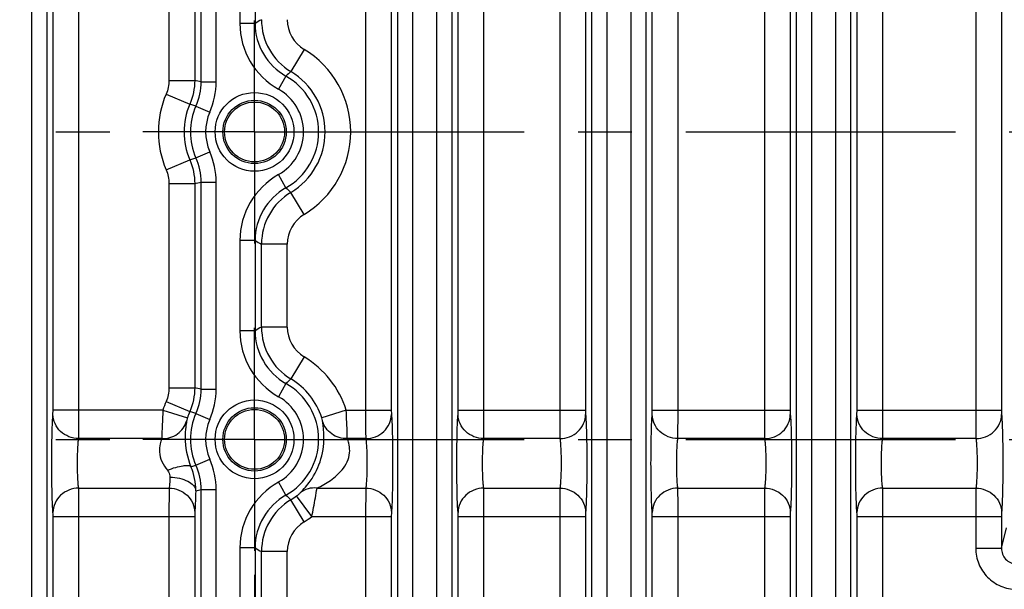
# Model space of a CAD drawing. Header units: inches. Extents: x 0 to 34, y 0 to 22.
# Tile 84 of 133: x 18.4 to 21, y 3.7 to 5.2. Entities that reach past the tile are written whole.
import ezdxf

# ---------------------------------------------------------------- set-up
doc = ezdxf.new("R2010")
doc.units = ezdxf.units.IN
doc.header["$LTSCALE"] = 1.87
doc.header["$MEASUREMENT"] = 0
doc.linetypes.add('CENTER', pattern=[0.6, 0.375, -0.075, 0.075, -0.075])
doc.layers.get('0').update_dxf_attribs({"linetype": 'CONTINUOUS'})
doc.layers.add('02___PRT_ALL_AXES', color=7, linetype='CONTINUOUS')
doc.layers.add('DIMENSIONS', color=7, linetype='CONTINUOUS')
doc.styles.get("Standard").update_dxf_attribs({"font": 'txt', "width": 0.8})
doc.dimstyles.new('DIMSTYLE_2', dxfattribs={"dimtxt": 0.125, "dimasz": 0.18, "dimexe": 0.125, "dimexo": 0.0625, "dimgap": 0.0625, "dimtad": 0, "dimtih": 1, "dimtoh": 1, "dimzin": 4, "dimdsep": 46, "dimtxsty": 'STANDARD', "dimblk": '_FILLED', "dimblk1": '_FILLED', "dimblk2": '_FILLED', "dimcen": 0.09, "dimadec": 0, "dimazin": 0, "dimtp": 0.01, "dimtm": 0.01, "dimtfac": 1, "dimtofl": 0, "dimtmove": 0, "dimatfit": 3, "dimldrblk": '_FILLED', "dimfxl": 1, "dimtolj": 1, "dimtzin": 4, "dimarcsym": 0})

# ---------------------------------------------------------------- blocks, each defined once
blk = doc.blocks.new('_FILLED')
at = {"color": 0, "linetype": 'ByBlock'}
blk.add_solid([(0, 0), (-1, 0.1736), (-1, -0.1736)], dxfattribs=at)
blk = doc.blocks.new('*D16')
at = {"layer": 'DIMENSIONS', "color": 2, "linetype": 'Continuous', "transparency": 16777216}
for p, q in [((14.308, 3.7623), (14.308, 2.3057)), ((19.0324, 3.7623), (19.0324, 2.3057)), ((14.308, 2.4307), (16.0952, 2.4307)), ((19.0324, 2.4307), (17.2452, 2.4307))]:
    blk.add_line(p, q, dxfattribs=at)
at = {"layer": 'DIMENSIONS', "color": 2, "linetype": 'Continuous', "transparency": 16777216, "xscale": 0.18, "yscale": 0.18, "zscale": 0.18, "rotation": 180}
blk.add_blockref('_FILLED', (14.308, 2.4307), dxfattribs=at)
at = {"layer": 'DIMENSIONS', "color": 2, "linetype": 'Continuous', "transparency": 16777216, "xscale": 0.18, "yscale": 0.18, "zscale": 0.18}
blk.add_blockref('_FILLED', (19.0324, 2.4307), dxfattribs=at)
at = {"layer": 'DIMENSIONS', "color": 2, "linetype": 'Continuous', "transparency": 16777216, "insert": (16.6702, 2.4932), "char_height": 0.125, "width": 1.025, "attachment_point": 2, "line_spacing_factor": 0.9}
blk.add_mtext('4.72{\\Ftxt.shx;\\W1.000000;\\H0.125000; }[120]', dxfattribs=at)
blk = doc.blocks.new('*D17')
at = {"layer": 'DIMENSIONS', "color": 2, "linetype": 'Continuous', "transparency": 16777216}
for p, q in [((19.0324, 3.7623), (19.0324, 2.3057)), ((23.7568, 3.7623), (23.7568, 2.3057)), ((19.0324, 2.4307), (20.8196, 2.4307)), ((23.7568, 2.4307), (21.9696, 2.4307))]:
    blk.add_line(p, q, dxfattribs=at)
at = {"layer": 'DIMENSIONS', "color": 2, "linetype": 'Continuous', "transparency": 16777216, "xscale": 0.18, "yscale": 0.18, "zscale": 0.18, "rotation": 180}
blk.add_blockref('_FILLED', (19.0324, 2.4307), dxfattribs=at)
at = {"layer": 'DIMENSIONS', "color": 2, "linetype": 'Continuous', "transparency": 16777216, "xscale": 0.18, "yscale": 0.18, "zscale": 0.18}
blk.add_blockref('_FILLED', (23.7568, 2.4307), dxfattribs=at)
at = {"layer": 'DIMENSIONS', "color": 2, "linetype": 'Continuous', "transparency": 16777216, "insert": (21.3946, 2.4932), "char_height": 0.125, "width": 1.025, "attachment_point": 2, "line_spacing_factor": 0.9}
blk.add_mtext('4.72{\\Ftxt.shx;\\W1.000000;\\H0.125000; }[120]', dxfattribs=at)
blk = doc.blocks.new('*D19')
at = {"layer": 'DIMENSIONS', "color": 2, "linetype": 'Continuous', "transparency": 16777216}
for p, q in [((11.3967, 4.6922), (11.3967, 0.8057)), ((24.3428, 3.2182), (24.3428, 0.8057)), ((11.3967, 0.9307), (17.1448, 0.9307)), ((24.3428, 0.9307), (18.5948, 0.9307))]:
    blk.add_line(p, q, dxfattribs=at)
at = {"layer": 'DIMENSIONS', "color": 2, "linetype": 'Continuous', "transparency": 16777216, "xscale": 0.18, "yscale": 0.18, "zscale": 0.18, "rotation": 180}
blk.add_blockref('_FILLED', (11.3967, 0.9307), dxfattribs=at)
at = {"layer": 'DIMENSIONS', "color": 2, "linetype": 'Continuous', "transparency": 16777216, "xscale": 0.18, "yscale": 0.18, "zscale": 0.18}
blk.add_blockref('_FILLED', (24.3428, 0.9307), dxfattribs=at)
at = {"layer": 'DIMENSIONS', "color": 2, "linetype": 'Continuous', "transparency": 16777216, "insert": (17.8698, 0.9932), "char_height": 0.125, "width": 1.325, "attachment_point": 2, "line_spacing_factor": 0.9}
blk.add_mtext('12.95{\\Ftxt.shx;\\W1.000000;\\H0.125000; }[328.8]', dxfattribs=at)

msp = doc.modelspace()

# ---------------------------------------------------------------- linework, layer by layer
at = {"color": 7, "linetype": 'Continuous'}
for p, q in [((18.4523, 6.4601), (18.4523, 3.3703)), ((18.4916, 6.4601), (18.4916, 3.3703)), ((19.4049, 3.3703), (19.4049, 6.4601)), ((19.4442, 3.3703), (19.4442, 6.4601)), ((19.506, 6.4601), (19.506, 3.3703)), ((19.5453, 6.4601), (19.5453, 3.3703)), ((20.4426, 3.3703), (20.4426, 6.4601)), ((20.4819, 3.3703), (20.4819, 6.4601)), ((20.5437, 6.4601), (20.5437, 3.3703)), ((20.583, 6.4601), (20.583, 3.3703)), ((19.91, 3.3703), (19.91, 5.8285)), ((19.9493, 3.3703), (19.9493, 5.8285)), ((20.0111, 5.8285), (20.0111, 3.3703)), ((20.0504, 5.8285), (20.0504, 3.3703)), ((18.5083, 4.1914), (18.5083, 5.639)), ((18.5752, 4.1914), (18.5752, 5.639)), ((19.3212, 5.639), (19.3212, 4.1914)), ((19.3881, 5.639), (19.3881, 4.1914)), ((19.562, 4.1914), (19.562, 5.639)), ((19.6289, 4.1914), (19.6289, 5.639)), ((19.8264, 5.639), (19.8264, 4.1914)), ((19.8932, 5.639), (19.8932, 4.1914)), ((20.0671, 4.1914), (20.0671, 5.639)), ((20.134, 4.1914), (20.134, 5.639)), ((20.359, 5.639), (20.359, 4.1914)), ((20.4258, 5.639), (20.4258, 4.1914)), ((20.5997, 4.1914), (20.5997, 5.639)), ((20.6666, 4.1914), (20.6666, 5.639)), ((20.9086, 5.639), (20.9086, 4.1914)), ((20.9755, 5.639), (20.9755, 4.1914)), ((18.8933, 5.046), (18.8933, 5.5844)), ((18.9326, 5.046), (18.9326, 5.5844)), ((18.8097, 5.5809), (18.8097, 5.0494)), ((18.8766, 5.5809), (18.8766, 5.0494)), ((18.9944, 5.4326), (18.9944, 5.1977)), ((19.0337, 5.4326), (19.0337, 5.1977)), ((19.0337, 5.1977), (18.9944, 5.1977)), ((19.1613, 5.1298), (19.1268, 5.0724)), ((18.8097, 5.0494), (18.8766, 5.0494)), ((19.114, 5.0605), (19.0948, 5.0262)), ((18.8933, 5.046), (18.9326, 5.046)), ((18.8024, 5.0138), (18.8638, 4.9874)), ((18.8799, 4.9825), (18.8638, 4.9874)), ((18.8799, 4.9825), (18.9159, 4.9666)), ((18.8024, 4.8166), (18.8638, 4.8429)), ((18.8638, 4.8429), (18.8799, 4.8479)), ((18.8799, 4.8479), (18.9159, 4.8638)), ((19.114, 4.7699), (19.0948, 4.8042)), ((18.8097, 4.7809), (18.8766, 4.7809)), ((18.8097, 4.7809), (18.8097, 4.2494)), ((18.8766, 4.7809), (18.8766, 4.2494)), ((18.8933, 4.7844), (18.9326, 4.7844)), ((18.8933, 4.246), (18.8933, 4.7844)), ((18.9326, 4.246), (18.9326, 4.7844)), ((19.1613, 4.7006), (19.1268, 4.758)), ((19.0337, 4.6326), (18.9944, 4.6326)), ((18.9944, 4.6326), (18.9944, 4.3977)), ((19.0337, 4.6326), (19.0337, 4.3977)), ((19.1174, 4.623), (19.0505, 4.623)), ((19.0505, 4.4074), (19.0505, 4.623)), ((19.1174, 4.4074), (19.1174, 4.623)), ((19.1174, 4.4074), (19.0505, 4.4074)), ((19.0337, 4.3977), (18.9944, 4.3977)), ((19.1613, 4.3298), (19.1268, 4.2724)), ((19.114, 4.2605), (19.0948, 4.2262)), ((18.8097, 4.2494), (18.8766, 4.2494)), ((18.8933, 4.246), (18.9326, 4.246)), ((18.8024, 4.2138), (18.8638, 4.1874)), ((18.508, 4.1802), (18.5083, 4.1914)), ((18.794, 4.1914), (18.5083, 4.1914)), ((18.5749, 4.1171), (18.5752, 4.1914)), ((18.794, 4.1914), (18.8577, 4.171)), ((18.8799, 4.1825), (18.8638, 4.1874)), ((18.8799, 4.1825), (18.9159, 4.1666)), ((19.2708, 4.1914), (19.2071, 4.171)), ((19.2708, 4.1914), (19.3881, 4.1914)), ((19.5618, 4.1802), (19.562, 4.1914)), ((19.562, 4.1914), (19.8932, 4.1914)), ((19.6286, 4.1171), (19.6289, 4.1914)), ((20.0669, 4.1802), (20.0671, 4.1914)), ((20.0671, 4.1914), (20.4258, 4.1914)), ((20.1338, 4.1171), (20.134, 4.1914)), ((20.5995, 4.1802), (20.5997, 4.1914)), ((20.5997, 4.1914), (20.9755, 4.1914)), ((20.6664, 4.1171), (20.6666, 4.1914)), ((18.791, 4.1171), (18.5749, 4.1171)), ((19.3215, 4.1171), (19.2738, 4.1171)), ((19.8266, 4.1171), (19.6286, 4.1171)), ((20.3592, 4.1171), (20.1338, 4.1171)), ((20.9088, 4.1171), (20.6664, 4.1171)), ((18.867, 4.0439), (18.8799, 4.0479)), ((18.8799, 4.0479), (18.9159, 4.0638)), ((19.114, 3.9699), (19.0948, 4.0042)), ((18.5749, 3.9883), (18.81, 3.9883)), ((18.81, 3.9883), (18.8097, 3.914)), ((18.8933, 3.9844), (18.9326, 3.9844)), ((18.8933, 3.3703), (18.8933, 3.9844)), ((18.9326, 3.3703), (18.9326, 3.9844)), ((19.1949, 3.9883), (19.3215, 3.9883)), ((19.3215, 3.9883), (19.3212, 3.914)), ((19.6286, 3.9883), (19.8266, 3.9883)), ((19.8266, 3.9883), (19.8264, 3.914)), ((20.1338, 3.9883), (20.3592, 3.9883)), ((20.3592, 3.9883), (20.359, 3.914)), ((20.6664, 3.9883), (20.9088, 3.9883)), ((20.9088, 3.9883), (20.9086, 3.914)), ((19.1613, 3.9006), (19.1268, 3.958)), ((19.1813, 3.914), (19.1415, 3.9678)), ((18.8768, 3.9251), (18.8766, 3.914)), ((19.3884, 3.9251), (19.3881, 3.914)), ((19.8935, 3.9251), (19.8932, 3.914)), ((20.4261, 3.9251), (20.4258, 3.914)), ((20.9757, 3.9251), (20.9755, 3.914)), ((18.5083, 3.914), (18.8766, 3.914)), ((18.5083, 3.2395), (18.5083, 3.914)), ((18.5752, 3.1966), (18.5752, 3.914)), ((18.8097, 3.914), (18.8097, 3.1966)), ((18.8766, 3.914), (18.8766, 3.2395)), ((19.1813, 3.914), (19.3881, 3.914)), ((19.3212, 3.914), (19.3212, 3.1966)), ((19.3881, 3.914), (19.3881, 3.2395)), ((19.562, 3.914), (19.8932, 3.914)), ((19.562, 3.2395), (19.562, 3.914)), ((19.6289, 3.1966), (19.6289, 3.914)), ((19.8264, 3.914), (19.8264, 3.1966)), ((19.8932, 3.914), (19.8932, 3.2395)), ((20.0671, 3.914), (20.4258, 3.914)), ((20.0671, 3.2395), (20.0671, 3.914)), ((20.134, 3.1966), (20.134, 3.914)), ((20.359, 3.914), (20.359, 3.1966)), ((20.4258, 3.914), (20.4258, 3.2395)), ((20.5997, 3.914), (20.9755, 3.914)), ((20.5997, 3.2395), (20.5997, 3.914)), ((20.6666, 3.1966), (20.6666, 3.914)), ((20.9086, 3.914), (20.9086, 3.8319)), ((20.9755, 3.914), (20.9755, 3.8319)), ((20.9755, 3.8319), (20.9886, 3.885)), ((19.0337, 3.8326), (18.9944, 3.8326)), ((18.9944, 3.8326), (18.9944, 3.3703)), ((19.0337, 3.8326), (19.0337, 3.3703)), ((19.1174, 3.823), (19.0505, 3.823)), ((19.0505, 3.2395), (19.0505, 3.823)), ((19.1174, 3.1966), (19.1174, 3.823)), ((20.9086, 3.8319), (20.9755, 3.8319))]:
    msp.add_line(p, q, dxfattribs=at)
for centre, radius in [((19.0324, 4.9152), 0.1025), ((19.0324, 4.9152), 0.0824), ((19.0324, 4.9152), 0.0779), ((19.0324, 4.1152), 0.1025), ((19.0324, 4.1152), 0.0824), ((19.0324, 4.1152), 0.0779)]:
    msp.add_circle(centre, radius, dxfattribs=at)
for centre, radius, start, end in [((19.7066, 4.0476), 1.3325, 119.4974, 120.327), ((19.2079, 5.2074), 0.1575, 180.0164, 239.0002), ((19.2079, 5.2074), 0.0905, 180.0021, 239.0145), ((19.1911, 5.1977), 0.1967, 179.9999, 240.6759), ((19.1911, 5.1977), 0.1573, 179.9862, 240.6903), ((19.0324, 4.9152), 0.2503, 300.9834, 59.0166), ((19.4901, 4.67), 0.5421, 132.0723, 133.9189), ((19.0324, 4.9152), 0.1834, 300.9834, 59.0166), ((18.2197, 1.8518), 3.2644, 78.0911, 78.3909), ((19.0324, 4.9152), 0.1667, 299.3293, 60.6744), ((19.0324, 4.9152), 0.1273, 299.3242, 60.6758), ((19.0324, 4.9152), 0.2503, 156.7995, 203.2005), ((19.0324, 4.9152), 0.1834, 156.7995, 203.2005), ((19.0324, 4.9152), 0.1667, 156.1998, 203.8002), ((19.0324, 4.9152), 0.1273, 156.1998, 203.8002), ((19.1911, 4.6326), 0.1967, 119.3241, 180.0001), ((18.2197, 7.9786), 3.2644, 281.609, 281.9089), ((19.1911, 4.6327), 0.1573, 119.3058, 180.0136), ((19.4903, 5.1602), 0.5421, 226.0478, 227.8941), ((19.2079, 4.623), 0.1575, 120.9998, 179.9836), ((19.2079, 4.623), 0.0905, 120.9855, 179.9979), ((19.7066, 5.7828), 1.3326, 239.6717, 240.5013), ((19.7066, 3.2476), 1.3325, 119.4974, 120.327), ((19.2079, 4.4074), 0.1575, 180.0164, 239.0002), ((19.2079, 4.4074), 0.0905, 180.0021, 239.0145), ((19.1911, 4.3977), 0.1967, 179.9999, 240.6759), ((19.1911, 4.3977), 0.1573, 179.9862, 240.6903), ((19.0324, 4.1152), 0.2503, 17.7258, 59.0166), ((19.4901, 3.87), 0.5421, 132.0723, 133.9189), ((19.0324, 4.1152), 0.1667, 299.3293, 60.6744), ((19.0324, 4.1152), 0.1834, 17.7258, 59.0166), ((18.2197, 1.0518), 3.2644, 78.0911, 78.3909), ((19.0324, 4.1152), 0.2503, 156.7995, 162.2742), ((19.0324, 4.1152), 0.1273, 299.3242, 60.6758), ((19.0324, 4.1152), 0.1834, 156.7995, 162.2742), ((19.0324, 4.1152), 0.1667, 156.1998, 203.8002), ((19.0324, 4.1152), 0.1273, 156.1998, 203.8002), ((18.7247, 3.9834), 0.1546, 359.2968, 23.019), ((19.1911, 3.8326), 0.1967, 119.3241, 180.0001), ((18.2282, 7.1592), 3.2437, 281.58, 281.8325), ((19.1911, 3.8327), 0.1573, 119.3058, 180.0136), ((19.2079, 3.823), 0.1575, 120.9998, 179.9836), ((19.4903, 4.3602), 0.5421, 226.048, 227.8943), ((19.0324, 4.1152), 0.1834, 300.9834, 306.4981), ((19.2079, 3.823), 0.0905, 120.9855, 179.9979), ((19.0324, 4.1152), 0.2503, 300.9834, 306.4981), ((19.7066, 4.9828), 1.3326, 239.6717, 240.5013)]:
    msp.add_arc(centre, radius, start, end, dxfattribs=at)
for points in [[(18.8097, 5.0494), (18.8097, 5.0373), (18.8071, 5.0249), (18.8024, 5.0138)], [(18.8766, 5.0494), (18.8766, 5.0283), (18.8722, 5.0068), (18.8638, 4.9874)], [(18.8799, 4.9825), (18.8886, 5.0022), (18.8933, 5.0243), (18.8933, 5.046)], [(18.9159, 4.9666), (18.9268, 4.9913), (18.9326, 5.0189), (18.9326, 5.046)], [(18.8638, 4.8429), (18.8722, 4.8235), (18.8766, 4.802), (18.8766, 4.7809)], [(18.8933, 4.7844), (18.8933, 4.8061), (18.8886, 4.8281), (18.8799, 4.8479)], [(18.9326, 4.7844), (18.9326, 4.8115), (18.9268, 4.8391), (18.9159, 4.8638)], [(18.8024, 4.8166), (18.8071, 4.8054), (18.8097, 4.7931), (18.8097, 4.7809)], [(18.8097, 4.2494), (18.8097, 4.2373), (18.8071, 4.2249), (18.8024, 4.2138)], [(18.8766, 4.2494), (18.8766, 4.2283), (18.8722, 4.2068), (18.8638, 4.1874)], [(18.8799, 4.1825), (18.8886, 4.2022), (18.8933, 4.2243), (18.8933, 4.246)], [(18.9159, 4.1666), (18.9268, 4.1913), (18.9326, 4.2189), (18.9326, 4.246)], [(18.8933, 3.9844), (18.8933, 4.0061), (18.8886, 4.0281), (18.8799, 4.0479)], [(18.9326, 3.9844), (18.9326, 4.0115), (18.9268, 4.0391), (18.9159, 4.0638)]]:
    msp.add_open_spline(points, degree=3, dxfattribs=at)
for points, knots in [([(18.508, 3.9251), (18.5074, 3.9316), (18.5065, 3.9481), (18.5052, 3.9906), (18.5047, 4.0527), (18.5052, 4.1148), (18.5065, 4.1573), (18.5074, 4.1737), (18.508, 4.1802)], [0, 0, 0, 0, 0.076843, 0.193551, 0.5, 0.806448, 0.923156, 1, 1, 1, 1]), ([(18.5749, 4.1171), (18.5663, 4.1172), (18.549, 4.1206), (18.5269, 4.1345), (18.5119, 4.1554), (18.5081, 4.1721), (18.508, 4.1802)], [0, 0, 0, 0, 0.256111, 0.509215, 0.756946, 1, 1, 1, 1]), ([(18.794, 4.1914), (18.7936, 4.1834), (18.7925, 4.1587), (18.7914, 4.1339), (18.791, 4.1171)], [0, 0, 0, 0, 0.321682, 1, 1, 1, 1]), ([(19.2738, 4.1171), (19.2737, 4.1209), (19.2729, 4.1457), (19.2718, 4.1704), (19.2708, 4.1914)], [0, 0, 0, 0, 0.153486, 1, 1, 1, 1]), ([(19.3212, 4.1914), (19.3212, 4.1834), (19.3213, 4.1586), (19.3213, 4.1339), (19.3215, 4.1171)], [0, 0, 0, 0, 0.321742, 1, 1, 1, 1]), ([(19.3215, 4.1171), (19.3302, 4.1172), (19.3475, 4.1205), (19.3695, 4.1345), (19.3846, 4.1554), (19.3883, 4.1721), (19.3884, 4.1802)], [0, 0, 0, 0, 0.256111, 0.509215, 0.756946, 1, 1, 1, 1]), ([(19.3881, 4.1914), (19.3881, 4.1902), (19.3882, 4.1865), (19.3882, 4.1828), (19.3884, 4.1802)], [0, 0, 0, 0, 0.321678, 1, 1, 1, 1]), ([(19.3884, 4.1802), (19.3891, 4.1737), (19.3899, 4.1573), (19.3913, 4.1148), (19.3918, 4.0527), (19.3913, 3.9906), (19.3899, 3.9481), (19.3891, 3.9316), (19.3884, 3.9251)], [0, 0, 0, 0, 0.076844, 0.193552, 0.5, 0.806449, 0.923156, 1, 1, 1, 1]), ([(19.5618, 3.9251), (19.5611, 3.9316), (19.5602, 3.9481), (19.5589, 3.9906), (19.5584, 4.0527), (19.5589, 4.1148), (19.5602, 4.1573), (19.5611, 4.1737), (19.5618, 4.1802)], [0, 0, 0, 0, 0.076843, 0.193551, 0.5, 0.806448, 0.923156, 1, 1, 1, 1]), ([(19.6286, 4.1171), (19.62, 4.1172), (19.6027, 4.1206), (19.5806, 4.1345), (19.5656, 4.1554), (19.5619, 4.1721), (19.5618, 4.1802)], [0, 0, 0, 0, 0.256111, 0.509215, 0.756946, 1, 1, 1, 1]), ([(19.8264, 4.1914), (19.8264, 4.1834), (19.8264, 4.1586), (19.8264, 4.1339), (19.8266, 4.1171)], [0, 0, 0, 0, 0.321742, 1, 1, 1, 1]), ([(19.8266, 4.1171), (19.8353, 4.1172), (19.8526, 4.1205), (19.8746, 4.1345), (19.8897, 4.1554), (19.8934, 4.1721), (19.8935, 4.1802)], [0, 0, 0, 0, 0.256111, 0.509215, 0.756946, 1, 1, 1, 1]), ([(19.8932, 4.1914), (19.8932, 4.1902), (19.8933, 4.1865), (19.8933, 4.1828), (19.8935, 4.1802)], [0, 0, 0, 0, 0.321678, 1, 1, 1, 1]), ([(19.8935, 4.1802), (19.8942, 4.1737), (19.895, 4.1573), (19.8964, 4.1148), (19.8969, 4.0527), (19.8964, 3.9906), (19.895, 3.9481), (19.8942, 3.9316), (19.8935, 3.9251)], [0, 0, 0, 0, 0.076844, 0.193552, 0.5, 0.806449, 0.923156, 1, 1, 1, 1]), ([(20.0669, 3.9251), (20.0662, 3.9316), (20.0654, 3.9481), (20.064, 3.9906), (20.0635, 4.0527), (20.064, 4.1148), (20.0654, 4.1573), (20.0662, 4.1737), (20.0669, 4.1802)], [0, 0, 0, 0, 0.076843, 0.193551, 0.5, 0.806448, 0.923156, 1, 1, 1, 1]), ([(20.1338, 4.1171), (20.1251, 4.1172), (20.1078, 4.1206), (20.0857, 4.1345), (20.0707, 4.1554), (20.067, 4.1721), (20.0669, 4.1802)], [0, 0, 0, 0, 0.256111, 0.509215, 0.756946, 1, 1, 1, 1]), ([(20.359, 4.1914), (20.359, 4.1834), (20.359, 4.1586), (20.359, 4.1339), (20.3592, 4.1171)], [0, 0, 0, 0, 0.321742, 1, 1, 1, 1]), ([(20.3592, 4.1171), (20.3679, 4.1172), (20.3852, 4.1205), (20.4072, 4.1345), (20.4223, 4.1554), (20.426, 4.1721), (20.4261, 4.1802)], [0, 0, 0, 0, 0.256111, 0.509215, 0.756946, 1, 1, 1, 1]), ([(20.4258, 4.1914), (20.4258, 4.1902), (20.4259, 4.1865), (20.4259, 4.1828), (20.4261, 4.1802)], [0, 0, 0, 0, 0.321678, 1, 1, 1, 1]), ([(20.4261, 4.1802), (20.4268, 4.1737), (20.4276, 4.1573), (20.429, 4.1148), (20.4295, 4.0527), (20.429, 3.9906), (20.4276, 3.9481), (20.4268, 3.9316), (20.4261, 3.9251)], [0, 0, 0, 0, 0.076844, 0.193552, 0.5, 0.806449, 0.923156, 1, 1, 1, 1]), ([(20.5995, 3.9251), (20.5988, 3.9316), (20.598, 3.9481), (20.5966, 3.9906), (20.5961, 4.0527), (20.5966, 4.1148), (20.598, 4.1573), (20.5988, 4.1737), (20.5995, 4.1802)], [0, 0, 0, 0, 0.076843, 0.193551, 0.5, 0.806448, 0.923156, 1, 1, 1, 1]), ([(20.6664, 4.1171), (20.6577, 4.1172), (20.6404, 4.1206), (20.6183, 4.1345), (20.6033, 4.1554), (20.5996, 4.1721), (20.5995, 4.1802)], [0, 0, 0, 0, 0.256111, 0.509215, 0.756946, 1, 1, 1, 1]), ([(20.9086, 4.1914), (20.9086, 4.1834), (20.9086, 4.1586), (20.9086, 4.1339), (20.9088, 4.1171)], [0, 0, 0, 0, 0.321742, 1, 1, 1, 1]), ([(20.9088, 4.1171), (20.9175, 4.1172), (20.9348, 4.1205), (20.9569, 4.1345), (20.9719, 4.1554), (20.9756, 4.1721), (20.9757, 4.1802)], [0, 0, 0, 0, 0.256111, 0.509215, 0.756946, 1, 1, 1, 1]), ([(20.9755, 4.1914), (20.9755, 4.1902), (20.9755, 4.1865), (20.9755, 4.1828), (20.9757, 4.1802)], [0, 0, 0, 0, 0.321678, 1, 1, 1, 1]), ([(20.9757, 4.1802), (20.9764, 4.1737), (20.9772, 4.1573), (20.9786, 4.1148), (20.9791, 4.0527), (20.9786, 3.9906), (20.9772, 3.9481), (20.9764, 3.9316), (20.9757, 3.9251)], [0, 0, 0, 0, 0.076844, 0.193552, 0.5, 0.806449, 0.923156, 1, 1, 1, 1]), ([(18.791, 4.1171), (18.8052, 4.1168), (18.8341, 4.125), (18.8519, 4.1497), (18.8556, 4.1628)], [0, 0, 0, 0, 0.50903, 1, 1, 1, 1]), ([(18.8556, 4.1628), (18.8549, 4.1576), (18.8528, 4.1437), (18.8501, 4.1035), (18.857, 4.068), (18.867, 4.0439)], [0, 0, 0, 0, 0.130478, 0.35107, 1, 1, 1, 1]), ([(18.8577, 4.171), (18.8574, 4.1701), (18.8566, 4.1674), (18.8558, 4.1646), (18.8556, 4.1628)], [0, 0, 0, 0, 0.357236, 1, 1, 1, 1]), ([(19.1514, 3.976), (19.1607, 3.9856), (19.1838, 4.0119), (19.2087, 4.0638), (19.2145, 4.1144), (19.2115, 4.1473), (19.2098, 4.1585), (19.2092, 4.1628)], [0, 0, 0, 0, 0.197937, 0.513384, 0.832201, 0.935964, 1, 1, 1, 1]), ([(19.2092, 4.1628), (19.2092, 4.1632), (19.2086, 4.166), (19.2079, 4.1687), (19.2071, 4.171)], [0, 0, 0, 0, 0.131764, 1, 1, 1, 1]), ([(19.2738, 4.1171), (19.2596, 4.1168), (19.2307, 4.125), (19.213, 4.1497), (19.2092, 4.1628)], [0, 0, 0, 0, 0.509031, 1, 1, 1, 1]), ([(18.5749, 3.9883), (18.5743, 3.9916), (18.5734, 3.9999), (18.5721, 4.0213), (18.5716, 4.0527), (18.5721, 4.0841), (18.5734, 4.1055), (18.5743, 4.1138), (18.5749, 4.1171)], [0, 0, 0, 0, 0.077147, 0.193831, 0.500016, 0.806192, 0.922866, 1, 1, 1, 1]), ([(18.791, 4.1171), (18.7896, 4.1126), (18.7858, 4.1015), (18.7838, 4.0808), (18.7901, 4.0565), (18.7999, 4.0417), (18.8056, 4.0349)], [0, 0, 0, 0, 0.15958, 0.402568, 0.696341, 1, 1, 1, 1]), ([(19.1949, 3.9883), (19.2068, 3.9942), (19.2253, 4.0044), (19.2483, 4.0224), (19.2647, 4.0402), (19.2766, 4.0617), (19.2809, 4.0843), (19.2786, 4.1029), (19.2751, 4.113), (19.2738, 4.1171)], [0, 0, 0, 0, 0.238432, 0.375981, 0.520394, 0.668657, 0.809037, 0.923914, 1, 1, 1, 1]), ([(19.3215, 4.1171), (19.3222, 4.1138), (19.323, 4.1055), (19.3244, 4.0841), (19.3249, 4.0527), (19.3244, 4.0213), (19.323, 3.9999), (19.3222, 3.9916), (19.3215, 3.9883)], [0, 0, 0, 0, 0.077134, 0.193808, 0.499985, 0.806171, 0.922854, 1, 1, 1, 1]), ([(19.6286, 3.9883), (19.628, 3.9916), (19.6271, 3.9999), (19.6258, 4.0213), (19.6253, 4.0527), (19.6258, 4.0841), (19.6271, 4.1055), (19.628, 4.1138), (19.6286, 4.1171)], [0, 0, 0, 0, 0.077147, 0.193831, 0.500016, 0.806192, 0.922866, 1, 1, 1, 1]), ([(19.8266, 4.1171), (19.8273, 4.1138), (19.8281, 4.1055), (19.8295, 4.0841), (19.83, 4.0527), (19.8295, 4.0213), (19.8281, 3.9999), (19.8273, 3.9916), (19.8266, 3.9883)], [0, 0, 0, 0, 0.077134, 0.193809, 0.499986, 0.806171, 0.922854, 1, 1, 1, 1]), ([(20.1338, 3.9883), (20.1331, 3.9916), (20.1322, 3.9999), (20.1309, 4.0213), (20.1304, 4.0527), (20.1309, 4.0841), (20.1322, 4.1055), (20.1331, 4.1138), (20.1338, 4.1171)], [0, 0, 0, 0, 0.077147, 0.193831, 0.500016, 0.806192, 0.922866, 1, 1, 1, 1]), ([(20.3592, 4.1171), (20.3599, 4.1138), (20.3607, 4.1055), (20.3621, 4.0841), (20.3626, 4.0527), (20.3621, 4.0213), (20.3607, 3.9999), (20.3599, 3.9916), (20.3592, 3.9883)], [0, 0, 0, 0, 0.077134, 0.193809, 0.499986, 0.806171, 0.922854, 1, 1, 1, 1]), ([(20.6664, 3.9883), (20.6657, 3.9916), (20.6648, 3.9999), (20.6635, 4.0213), (20.663, 4.0527), (20.6635, 4.0841), (20.6648, 4.1055), (20.6657, 4.1138), (20.6664, 4.1171)], [0, 0, 0, 0, 0.077147, 0.193831, 0.500016, 0.806192, 0.922866, 1, 1, 1, 1]), ([(20.9088, 4.1171), (20.9095, 4.1138), (20.9103, 4.1055), (20.9117, 4.0841), (20.9122, 4.0527), (20.9117, 4.0213), (20.9103, 3.9999), (20.9095, 3.9916), (20.9088, 3.9883)], [0, 0, 0, 0, 0.077134, 0.193809, 0.499986, 0.806171, 0.922854, 1, 1, 1, 1]), ([(18.8056, 4.0349), (18.8127, 4.0377), (18.826, 4.0423), (18.8446, 4.0466), (18.8576, 4.048), (18.8657, 4.0461), (18.867, 4.0439)], [0, 0, 0, 0, 0.359905, 0.664627, 0.881067, 1, 1, 1, 1]), ([(18.8056, 4.0349), (18.8067, 4.0336), (18.8105, 4.0283), (18.8126, 4.0216), (18.8124, 4.0168)], [0, 0, 0, 0, 0.264688, 1, 1, 1, 1]), ([(18.8124, 4.0168), (18.8122, 4.011), (18.8116, 4.0015), (18.8107, 3.992), (18.81, 3.9883)], [0, 0, 0, 0, 0.605647, 1, 1, 1, 1]), ([(18.8124, 4.0168), (18.8208, 4.0166), (18.8369, 4.0148), (18.8581, 4.0076), (18.8738, 3.9969), (18.879, 3.9863), (18.8793, 3.9815)], [0, 0, 0, 0, 0.312526, 0.593955, 0.822163, 1, 1, 1, 1]), ([(18.5749, 3.9883), (18.5663, 3.9882), (18.549, 3.9848), (18.5269, 3.9709), (18.5119, 3.95), (18.5081, 3.9333), (18.508, 3.9251)], [0, 0, 0, 0, 0.256111, 0.509215, 0.756946, 1, 1, 1, 1]), ([(18.5752, 3.914), (18.5752, 3.922), (18.5752, 3.9467), (18.5752, 3.9715), (18.5749, 3.9883)], [0, 0, 0, 0, 0.321753, 1, 1, 1, 1]), ([(18.81, 3.9883), (18.8186, 3.9882), (18.8359, 3.9848), (18.858, 3.9709), (18.873, 3.95), (18.8767, 3.9333), (18.8768, 3.9251)], [0, 0, 0, 0, 0.256111, 0.509215, 0.756946, 1, 1, 1, 1]), ([(18.8793, 3.9815), (18.8791, 3.9701), (18.8785, 3.9513), (18.8776, 3.9325), (18.8768, 3.9251)], [0, 0, 0, 0, 0.60652, 1, 1, 1, 1]), ([(19.1415, 3.9678), (19.1426, 3.9685), (19.146, 3.9712), (19.1493, 3.9739), (19.1514, 3.976)], [0, 0, 0, 0, 0.309868, 1, 1, 1, 1]), ([(19.1949, 3.9883), (19.1871, 3.9892), (19.1713, 3.9881), (19.1572, 3.9808), (19.1514, 3.976)], [0, 0, 0, 0, 0.508609, 1, 1, 1, 1]), ([(19.1813, 3.914), (19.1829, 3.9219), (19.1877, 3.9466), (19.1923, 3.9714), (19.1949, 3.9883)], [0, 0, 0, 0, 0.320282, 1, 1, 1, 1]), ([(19.3215, 3.9883), (19.3302, 3.9882), (19.3475, 3.9848), (19.3695, 3.9709), (19.3846, 3.95), (19.3883, 3.9333), (19.3884, 3.9251)], [0, 0, 0, 0, 0.256111, 0.509215, 0.756946, 1, 1, 1, 1]), ([(19.6286, 3.9883), (19.62, 3.9882), (19.6027, 3.9848), (19.5806, 3.9709), (19.5656, 3.95), (19.5619, 3.9333), (19.5618, 3.9251)], [0, 0, 0, 0, 0.256111, 0.509215, 0.756946, 1, 1, 1, 1]), ([(19.6289, 3.914), (19.6289, 3.922), (19.6289, 3.9467), (19.6289, 3.9715), (19.6286, 3.9883)], [0, 0, 0, 0, 0.321753, 1, 1, 1, 1]), ([(19.8266, 3.9883), (19.8353, 3.9882), (19.8526, 3.9848), (19.8746, 3.9709), (19.8897, 3.95), (19.8934, 3.9333), (19.8935, 3.9251)], [0, 0, 0, 0, 0.256111, 0.509215, 0.756946, 1, 1, 1, 1]), ([(20.1338, 3.9883), (20.1251, 3.9882), (20.1078, 3.9848), (20.0857, 3.9709), (20.0707, 3.95), (20.067, 3.9333), (20.0669, 3.9251)], [0, 0, 0, 0, 0.256111, 0.509215, 0.756946, 1, 1, 1, 1]), ([(20.134, 3.914), (20.134, 3.922), (20.134, 3.9467), (20.134, 3.9715), (20.1338, 3.9883)], [0, 0, 0, 0, 0.321753, 1, 1, 1, 1]), ([(20.3592, 3.9883), (20.3679, 3.9882), (20.3852, 3.9848), (20.4072, 3.9709), (20.4223, 3.95), (20.426, 3.9333), (20.4261, 3.9251)], [0, 0, 0, 0, 0.256111, 0.509215, 0.756946, 1, 1, 1, 1]), ([(20.6664, 3.9883), (20.6577, 3.9882), (20.6404, 3.9848), (20.6183, 3.9709), (20.6033, 3.95), (20.5996, 3.9333), (20.5995, 3.9251)], [0, 0, 0, 0, 0.256111, 0.509215, 0.756946, 1, 1, 1, 1]), ([(20.6666, 3.914), (20.6666, 3.922), (20.6666, 3.9467), (20.6666, 3.9715), (20.6664, 3.9883)], [0, 0, 0, 0, 0.321753, 1, 1, 1, 1]), ([(20.9088, 3.9883), (20.9175, 3.9882), (20.9348, 3.9848), (20.9569, 3.9709), (20.9719, 3.95), (20.9756, 3.9333), (20.9757, 3.9251)], [0, 0, 0, 0, 0.256111, 0.509215, 0.756946, 1, 1, 1, 1]), ([(18.5083, 3.914), (18.5083, 3.9152), (18.5083, 3.9189), (18.5083, 3.9226), (18.508, 3.9251)], [0, 0, 0, 0, 0.321678, 1, 1, 1, 1]), ([(19.562, 3.914), (19.562, 3.9152), (19.562, 3.9189), (19.562, 3.9226), (19.5618, 3.9251)], [0, 0, 0, 0, 0.321678, 1, 1, 1, 1]), ([(20.0671, 3.914), (20.0671, 3.9152), (20.0671, 3.9189), (20.0671, 3.9226), (20.0669, 3.9251)], [0, 0, 0, 0, 0.321678, 1, 1, 1, 1]), ([(20.5997, 3.914), (20.5997, 3.9152), (20.5997, 3.9189), (20.5997, 3.9226), (20.5995, 3.9251)], [0, 0, 0, 0, 0.321678, 1, 1, 1, 1]), ([(20.9086, 3.8319), (20.9086, 3.8181), (20.914, 3.7901), (20.9374, 3.7546), (20.9726, 3.7307), (21.0006, 3.7251), (21.0144, 3.7251)], [0, 0, 0, 0, 0.250075, 0.50005, 0.750001, 1, 1, 1, 1]), ([(20.9755, 3.8319), (20.9754, 3.8268), (20.9772, 3.8164), (20.9855, 3.8029), (20.9986, 3.7935), (21.0092, 3.7914), (21.0144, 3.7914)], [0, 0, 0, 0, 0.247143, 0.496329, 0.747717, 1, 1, 1, 1])]:
    msp.add_open_spline(points, degree=3, knots=knots, dxfattribs=at)
at = {"layer": '02___PRT_ALL_AXES', "color": 7, "linetype": 'CENTER'}
for p, q in [((19.0324, 4.9152), (19.0324, 5.2055)), ((14.308, 4.9152), (18.7421, 4.9152)), ((19.0324, 4.9152), (18.7421, 4.9152)), ((19.0324, 4.9152), (23.4665, 4.9152)), ((19.0324, 4.9152), (19.0324, 4.6248)), ((19.0324, 4.1152), (19.0324, 4.4055)), ((14.308, 4.1152), (18.7421, 4.1152)), ((19.0324, 4.1152), (18.7421, 4.1152)), ((19.0324, 4.1152), (23.4665, 4.1152)), ((19.0324, 4.1152), (19.0324, 3.8248))]:
    msp.add_line(p, q, dxfattribs=at)

# ---------------------------------------------------------------- dimensions: what is measured, and where the dimension line sits
at = {"layer": 'DIMENSIONS', "color": 2, "linetype": 'Continuous'}
dim = msp.add_linear_dim(base=(11.3967, 0.9307), p1=(24.3428, 3.2807), p2=(11.3967, 4.7547), angle=180, dimstyle='DIMSTYLE_2', dxfattribs=at)
dim.commit()
dim.dimension.update_dxf_attribs({"geometry": '*D19', "text_midpoint": (17.8698, 0.9307), "dimtype": 160})
for base, p1, p2, picture, middle in [((19.0324, 2.4307), (14.308, 3.8248), (19.0324, 3.8248), '*D16', (16.6702, 2.4307)), ((23.7568, 2.4307), (19.0324, 3.8248), (23.7568, 3.8248), '*D17', (21.3946, 2.4307))]:
    dim = msp.add_linear_dim(base=base, p1=p1, p2=p2, dimstyle='DIMSTYLE_2', dxfattribs=at)
    dim.commit()
    dim.dimension.update_dxf_attribs({"geometry": picture, "text_midpoint": middle, "dimtype": 160})

doc.saveas('drawing.dxf')
